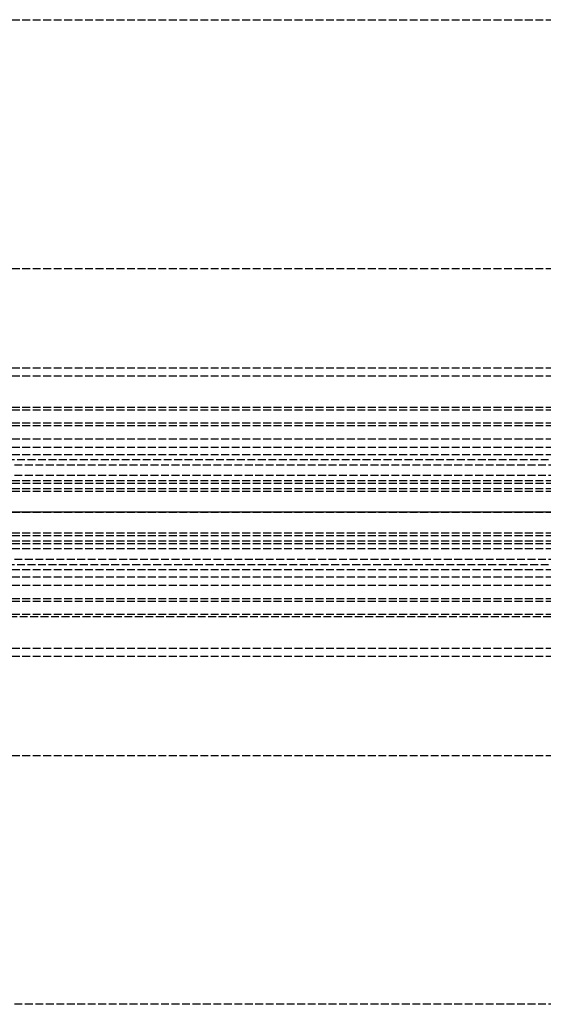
# Model space of a CAD drawing. Header units: millimetres. Extents: x 0 to 2050, y -94 to 94.
# Tile 10 of 13: x 159 to 260, y -94 to 94. Entities that reach past the tile are written whole.
import ezdxf

# ---------------------------------------------------------------- set-up
doc = ezdxf.new("R2010")
doc.units = ezdxf.units.MM
doc.header["$LTSCALE"] = 10
doc.linetypes.add('ALLCAD_Strich', pattern=[0.2, 0.15, -0.05])
doc.layers.add('BESCH_KONT_sich_schn_ansi_2d', color=40, linetype='Continuous')
doc.layers.add('BESCH_KONT_sich_schn_grun_2d', color=10, linetype='Continuous')

msp = doc.modelspace()

# ---------------------------------------------------------------- linework, layer by layer
at = {"layer": 'BESCH_KONT_sich_schn_ansi_2d', "linetype": 'ALLCAD_Strich'}
for p, q in [((0, 0, 8), (963, 0, 8)), ((0, 0, 2322), (965, 0, 2322)), ((0, 0, 9), (963, 0, 9)), ((965, 0, 2318), (0, 0, 2318)), ((0, 0, 2368), (2050, 0, 2368)), ((2050, 0, 2418), (0, 0, 2418)), ((0, 0, 25), (1005, 0, 25)), ((0, 0, 26), (1005, 0, 26)), ((2050, 0, 2361.5), (0, 0, 2361.5)), ((2050, 0, 2362), (0, 0, 2362)), ((0, 0, 2359), (2050, 0, 2359)), ((0, 0, 2359.5), (2050, 0, 2359.5)), ((0, 0, 2353), (2050, 0, 2353)), ((0, 0, 26), (1005, 0, 26)), ((0, 0, 2324), (2020, 0, 2324)), ((2020, 0, 2325.5), (0, 0, 2325.5)), ((0, 0, 2352.5), (2020, 0, 2352.5)), ((0, 0, 2326.5), (2020, 0, 2326.5)), ((0, 0, 2355), (2020, 0, 2355)), ((0, 0, 2350.5), (2020, 0, 2350.5)), ((0, 0, 2350), (2020, 0, 2350)), ((159.5, 0, 2359), (159.5, 0, 2355))]:
    msp.add_line(p, q, dxfattribs=at)
at = {"layer": 'BESCH_KONT_sich_schn_grun_2d', "linetype": 'ALLCAD_Strich'}
for p, q in [((0, 94), (2050, 94)), ((0, 46.5), (2050, 46.5)), ((0, 27.5), (2050, 27.5)), ((0, 27.5), (2050, 27.5)), ((0, 26), (2050, 26)), ((0, 20), (1005, 20)), ((0, 19.5), (2050, 19.5)), ((0, 17), (2050, 17)), ((0, 16.5), (2020, 16.5)), ((0, 14), (2020, 14)), ((0, 12.38), (2020, 12.38)), ((0, 11), (1005, 11)), ((105, 10), (900, 10)), ((105, 10), (900, 10)), ((144.5, 9), (619.5, 9)), ((2020, 7), (0, 7)), ((0, 6), (2020, 6)), ((0, 4.5), (2020, 4.5)), ((0, 4), (2020, 4)), ((0.02, 5.5), (2020, 5.5)), ((0, -4), (2020, -4)), ((0, -4.5), (2020, -4.5)), ((0, -5.5), (2020, -5.5)), ((0, -6), (2020, -6)), ((0, -7), (2020, -7)), ((144.5, -9), (619.5, -9)), ((0, -11), (1005, -11)), ((105, -10), (900, -10)), ((105, -10), (900, -10)), ((0, -12.38), (2020, -12.38)), ((0, -14), (2020, -14)), ((0, -16.5), (2020, -16.5)), ((0, -17), (2050, -17)), ((0, -19.5), (2050, -19.5)), ((1005, -20), (0, -20)), ((0, -26), (2050, -26)), ((0, -27.5), (2050, -27.5)), ((0, -27.5), (2050, -27.5)), ((0, -46.5), (2050, -46.5)), ((2050, -94), (0, -94))]:
    msp.add_line(p, q, dxfattribs=at)

doc.saveas('drawing.dxf')
